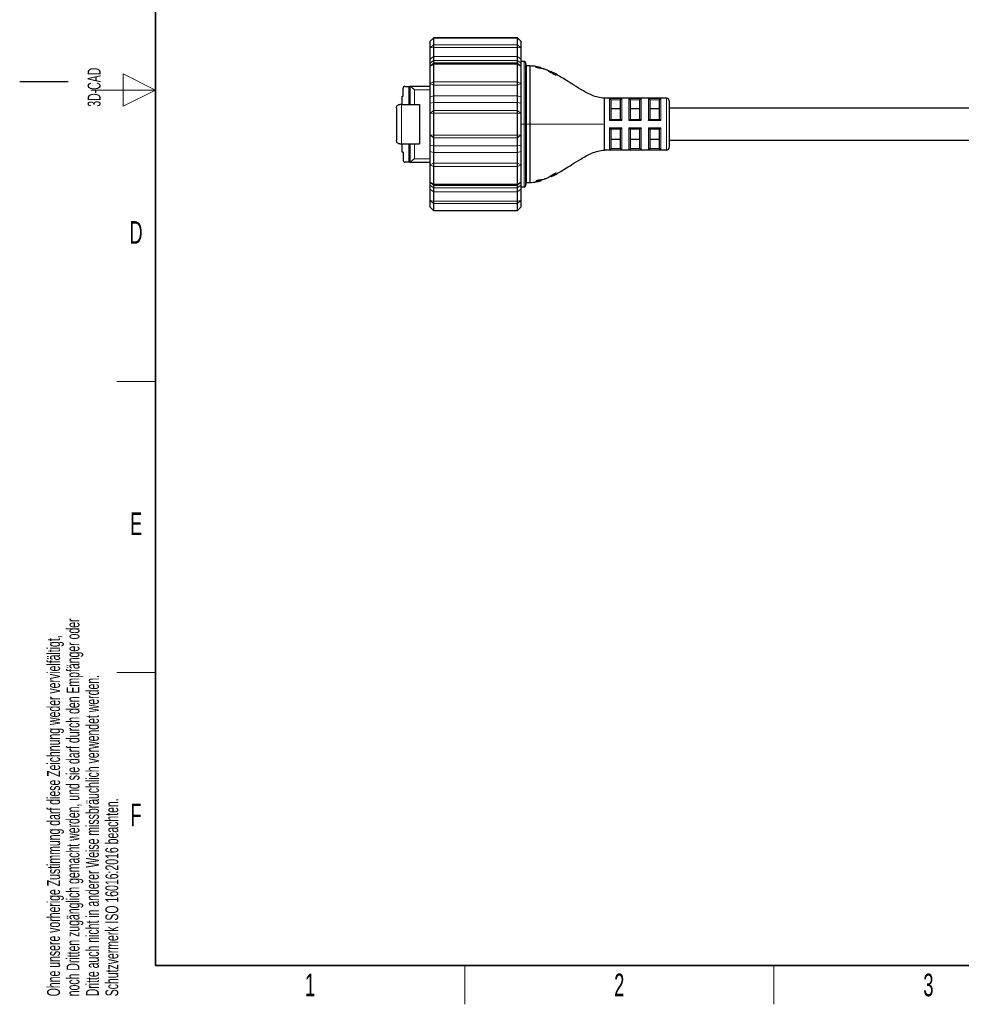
# Model space of a CAD drawing. Header units: millimetres. Extents: x 5 to 418, y 2 to 292.
# Tile 1 of 12: x 5 to 150, y 6 to 158. Entities that reach past the tile are written whole.
import ezdxf

# ---------------------------------------------------------------- set-up
doc = ezdxf.new("R2010")
doc.units = ezdxf.units.MM
doc.layers.add('SLD-0', color=7, linetype='Continuous')
doc.styles.add('SLDTEXTSTYLE0', font='TXT', dxfattribs={"width": 0.605})

msp = doc.modelspace()

# ---------------------------------------------------------------- linework, layer by layer
at = {"color": 7, "linetype": 'Continuous', "lineweight": 25}
for p, q in [((68.901, 155.29), (68.401, 154.799)), ((68.901, 155.299), (68.901, 155.29)), ((81.901, 155.299), (68.901, 155.299)), ((68.901, 155.29), (68.901, 154.235)), ((81.901, 155.29), (81.901, 155.299)), ((82.401, 154.799), (81.901, 155.299)), ((81.901, 154.235), (81.901, 155.29)), ((68.401, 153.783), (68.401, 154.799)), ((68.401, 152.02), (68.401, 153.783)), ((68.901, 154.235), (68.901, 153.847)), ((68.901, 153.847), (68.901, 152.436)), ((81.901, 153.847), (81.901, 154.235)), ((81.901, 152.436), (81.901, 153.847)), ((82.401, 154.799), (82.401, 153.783)), ((82.401, 153.783), (82.401, 152.02)), ((68.901, 152.436), (68.901, 151.808)), ((81.901, 151.808), (81.901, 152.436)), ((68.401, 151.417), (68.401, 152.02)), ((68.401, 150.918), (68.401, 151.417)), ((68.901, 151.409), (68.401, 150.918)), ((68.401, 148.258), (68.401, 150.918)), ((68.901, 151.808), (68.901, 151.418)), ((68.901, 151.418), (68.901, 151.26)), ((81.901, 151.418), (68.901, 151.418)), ((68.901, 151.26), (68.901, 148.499)), ((81.901, 151.418), (81.901, 151.808)), ((81.901, 151.26), (81.901, 151.418)), ((82.401, 150.918), (81.901, 151.418)), ((81.901, 148.499), (81.901, 151.26)), ((82.401, 152.02), (82.401, 151.417)), ((82.913, 151.678), (82.401, 151.678)), ((82.401, 151.417), (82.401, 150.918)), ((82.401, 150.918), (82.401, 148.258)), ((83.301, 150.978), (83.101, 151.545)), ((83.801, 150.978), (83.301, 150.978)), ((83.301, 141.978), (83.301, 150.978)), ((83.801, 150.978), (83.801, 141.978)), ((85.566, 150.587), (85.566, 150.694)), ((87.249, 149.846), (86.667, 150.223)), ((86.668, 150.222), (87.036, 149.984)), ((87.036, 150.109), (87.036, 149.984)), ((87.187, 150.025), (87.768, 149.665)), ((64.221, 146.322), (64.221, 147.566)), ((64.475, 147.82), (65.11, 147.82)), ((65.11, 147.82), (65.237, 147.82)), ((65.237, 147.82), (65.281, 147.82)), ((65.237, 147.82), (65.237, 145.026)), ((68.401, 147.82), (65.281, 147.82)), ((68.401, 146.187), (68.401, 148.258)), ((68.901, 148.499), (68.901, 148.018)), ((68.901, 148.018), (68.901, 146.361)), ((81.901, 148.018), (81.901, 148.499)), ((81.901, 146.361), (81.901, 148.018)), ((82.401, 148.258), (82.401, 146.187)), ((64.094, 145.026), (64.094, 146.322)), ((64.094, 146.322), (64.221, 146.322)), ((68.401, 145.211), (68.401, 146.187)), ((68.901, 146.361), (68.901, 145.345)), ((81.901, 145.345), (81.901, 146.361)), ((82.401, 146.187), (82.401, 145.211)), ((63.205, 144.518), (63.205, 139.438)), ((63.967, 145.026), (63.713, 145.026)), ((63.967, 145.026), (66.761, 145.026)), ((66.761, 145.026), (66.761, 138.93)), ((68.401, 143.622), (68.401, 145.211)), ((68.901, 145.345), (68.901, 144.074)), ((81.901, 144.074), (81.901, 145.345)), ((82.401, 145.211), (82.401, 143.622)), ((104.901, 145.978), (95.303, 145.978)), ((96.301, 145.704), (96.301, 142.728)), ((97.801, 142.728), (97.801, 145.704)), ((99.301, 145.704), (99.301, 142.728)), ((100.801, 142.728), (100.801, 145.704)), ((102.301, 145.704), (102.301, 142.728)), ((103.801, 142.728), (103.801, 145.704)), ((105.301, 145.578), (105.301, 138.378)), ((68.401, 140.335), (68.401, 143.622)), ((68.901, 144.074), (68.901, 143.685)), ((68.901, 143.685), (68.901, 140.272)), ((81.901, 143.685), (81.901, 144.074)), ((81.901, 140.272), (81.901, 143.685)), ((82.401, 143.622), (82.401, 140.335)), ((97.801, 144.363), (96.301, 144.363)), ((100.801, 144.363), (99.301, 144.363)), ((103.801, 144.363), (102.301, 144.363)), ((156.115, 144.478), (105.301, 144.478)), ((83.301, 132.978), (83.301, 141.978)), ((83.801, 141.978), (83.801, 132.978)), ((96.298, 142.728), (97.804, 142.728)), ((99.298, 142.728), (100.804, 142.728)), ((102.298, 142.728), (103.804, 142.728)), ((68.401, 138.746), (68.401, 140.335)), ((68.901, 140.272), (68.901, 139.883)), ((81.901, 139.883), (81.901, 140.272)), ((82.401, 140.335), (82.401, 138.746)), ((97.804, 141.228), (96.298, 141.228)), ((96.301, 141.228), (96.301, 138.253)), ((97.801, 138.253), (97.801, 141.228)), ((100.804, 141.228), (99.298, 141.228)), ((99.301, 141.228), (99.301, 138.253)), ((100.801, 138.253), (100.801, 141.228)), ((103.804, 141.228), (102.298, 141.228)), ((102.301, 141.228), (102.301, 138.253)), ((103.801, 138.253), (103.801, 141.228)), ((63.713, 138.93), (63.967, 138.93)), ((63.967, 138.93), (66.761, 138.93)), ((64.094, 137.635), (64.094, 138.93)), ((65.237, 138.93), (65.237, 136.136)), ((68.401, 137.77), (68.401, 138.746)), ((68.901, 139.883), (68.901, 138.612)), ((68.901, 138.612), (68.901, 137.596)), ((81.901, 138.612), (81.901, 139.883)), ((81.901, 137.596), (81.901, 138.612)), ((82.401, 138.746), (82.401, 137.77)), ((97.801, 139.594), (96.301, 139.594)), ((100.801, 139.594), (99.301, 139.594)), ((103.801, 139.594), (102.301, 139.594)), ((156.79, 139.478), (105.301, 139.478)), ((64.221, 137.635), (64.094, 137.635)), ((64.221, 137.635), (64.221, 136.39)), ((68.401, 135.699), (68.401, 137.77)), ((68.901, 137.596), (68.901, 135.939)), ((81.901, 135.939), (81.901, 137.596)), ((82.401, 137.77), (82.401, 135.699)), ((104.901, 137.978), (95.303, 137.978)), ((65.11, 136.136), (64.475, 136.136)), ((65.237, 136.136), (65.11, 136.136)), ((65.237, 136.136), (65.281, 136.136)), ((65.281, 136.136), (68.401, 136.136)), ((68.401, 133.039), (68.401, 135.699)), ((68.901, 135.939), (68.901, 135.458)), ((68.901, 135.458), (68.901, 132.696)), ((81.901, 135.458), (81.901, 135.939)), ((81.901, 132.696), (81.901, 135.458)), ((82.401, 135.699), (82.401, 133.039)), ((87.036, 133.966), (87.036, 133.848)), ((87.768, 134.292), (87.852, 134.357)), ((68.401, 133.039), (68.901, 132.539)), ((68.401, 132.54), (68.401, 133.039)), ((68.401, 131.937), (68.401, 132.54)), ((68.901, 132.696), (68.901, 132.539)), ((68.901, 132.539), (81.901, 132.539)), ((68.901, 132.539), (68.901, 132.149)), ((81.901, 132.539), (82.401, 133.039)), ((81.901, 132.539), (81.901, 132.696)), ((81.901, 132.149), (81.901, 132.539)), ((82.401, 133.039), (82.401, 132.54)), ((82.401, 132.54), (82.401, 131.937)), ((83.101, 132.412), (83.301, 132.978)), ((83.301, 132.978), (83.801, 132.978)), ((85.566, 133.263), (85.566, 133.37)), ((68.401, 130.174), (68.401, 131.937)), ((68.901, 132.149), (68.901, 131.52)), ((68.901, 131.52), (68.901, 130.11)), ((81.901, 131.52), (81.901, 132.149)), ((81.901, 130.11), (81.901, 131.52)), ((82.401, 132.278), (82.913, 132.278)), ((82.401, 131.937), (82.401, 130.174)), ((68.401, 129.158), (68.401, 130.174)), ((68.901, 130.11), (68.901, 129.722)), ((68.901, 129.722), (68.901, 128.667)), ((81.901, 129.722), (81.901, 130.11)), ((81.901, 128.667), (81.901, 129.722)), ((82.401, 130.174), (82.401, 129.158)), ((68.401, 129.158), (68.901, 128.658)), ((68.901, 128.667), (68.901, 128.658)), ((68.901, 128.658), (81.901, 128.658)), ((81.901, 128.658), (82.401, 129.158)), ((81.901, 128.658), (81.901, 128.667))]:
    msp.add_line(p, q, dxfattribs=at)
at = {"color": 7, "linetype": 'Continuous', "lineweight": 18}
for p, q in [((81.901, 155.29), (68.901, 155.29)), ((82.401, 154.799), (81.901, 155.29)), ((68.901, 154.235), (68.401, 153.783)), ((68.901, 153.847), (68.401, 153.783)), ((68.901, 154.235), (81.901, 154.235)), ((81.901, 153.847), (68.901, 153.847)), ((82.401, 153.783), (81.901, 154.235)), ((82.401, 153.783), (81.901, 153.847)), ((68.901, 152.436), (68.401, 152.02)), ((81.901, 152.436), (68.901, 152.436)), ((82.401, 152.02), (81.901, 152.436)), ((68.901, 151.808), (68.401, 151.417)), ((68.901, 151.26), (68.401, 150.918)), ((68.901, 151.808), (81.901, 151.808)), ((81.901, 151.26), (68.901, 151.26)), ((82.401, 151.417), (81.901, 151.808)), ((82.401, 150.918), (81.901, 151.26)), ((82.913, 141.978), (82.913, 151.678)), ((83.101, 141.978), (83.101, 151.545)), ((85.414, 150.73), (85.414, 150.606)), ((87.187, 150.025), (87.187, 149.886)), ((65.11, 145.026), (65.11, 147.82)), ((68.401, 148.258), (68.901, 148.499)), ((68.401, 148.258), (68.901, 148.018)), ((68.901, 148.499), (81.901, 148.499)), ((81.901, 148.018), (68.901, 148.018)), ((81.901, 148.499), (82.401, 148.258)), ((81.901, 148.018), (82.401, 148.258)), ((68.401, 147.312), (65.999, 147.312)), ((65.999, 147.312), (65.999, 145.026)), ((68.401, 146.187), (68.901, 146.361)), ((81.901, 146.361), (68.901, 146.361)), ((81.901, 146.361), (82.401, 146.187)), ((63.967, 145.026), (63.967, 138.93)), ((68.401, 145.211), (68.901, 145.345)), ((68.901, 145.345), (81.901, 145.345)), ((81.901, 145.345), (82.401, 145.211)), ((95.302, 145.975), (95.303, 145.978)), ((96.101, 145.936), (98.001, 145.936)), ((96.101, 142.557), (96.101, 145.936)), ((97.804, 145.738), (96.298, 145.738)), ((98.001, 145.936), (98.001, 142.557)), ((99.101, 145.936), (101.001, 145.936)), ((99.101, 142.557), (99.101, 145.936)), ((100.804, 145.738), (99.298, 145.738)), ((101.001, 145.936), (101.001, 142.557)), ((102.101, 145.936), (104.001, 145.936)), ((102.101, 142.557), (102.101, 145.936)), ((103.804, 145.738), (102.298, 145.738)), ((104.001, 145.936), (104.001, 142.557)), ((104.901, 137.978), (104.901, 145.978)), ((68.401, 143.622), (68.901, 144.074)), ((68.401, 143.622), (68.901, 143.685)), ((68.901, 144.074), (81.901, 144.074)), ((81.901, 143.685), (68.901, 143.685)), ((81.901, 144.074), (82.401, 143.622)), ((81.901, 143.685), (82.401, 143.622)), ((82.913, 141.978), (82.401, 141.978)), ((83.101, 141.978), (82.913, 141.978)), ((82.913, 132.278), (82.913, 141.978)), ((83.101, 132.412), (83.101, 141.978)), ((83.301, 141.978), (83.101, 141.978)), ((83.801, 141.978), (83.301, 141.978)), ((83.801, 141.978), (95.299, 141.978)), ((98.001, 142.557), (96.101, 142.557)), ((101.001, 142.557), (99.101, 142.557)), ((104.001, 142.557), (102.101, 142.557)), ((68.401, 140.335), (68.901, 140.272)), ((68.401, 140.335), (68.901, 139.883)), ((68.901, 140.272), (81.901, 140.272)), ((81.901, 140.272), (82.401, 140.335)), ((81.901, 139.883), (82.401, 140.335)), ((96.101, 138.021), (96.101, 141.4)), ((96.101, 141.4), (98.001, 141.4)), ((98.001, 141.4), (98.001, 138.021)), ((99.101, 138.021), (99.101, 141.4)), ((99.101, 141.4), (101.001, 141.4)), ((101.001, 141.4), (101.001, 138.021)), ((102.101, 138.021), (102.101, 141.4)), ((102.101, 141.4), (104.001, 141.4)), ((104.001, 141.4), (104.001, 138.021)), ((65.11, 136.136), (65.11, 138.93)), ((65.999, 138.93), (65.999, 136.644)), ((68.401, 138.746), (68.901, 138.612)), ((81.901, 139.883), (68.901, 139.883)), ((81.901, 138.612), (68.901, 138.612)), ((81.901, 138.612), (82.401, 138.746)), ((68.401, 137.77), (68.901, 137.596)), ((68.901, 137.596), (81.901, 137.596)), ((81.901, 137.596), (82.401, 137.77)), ((95.296, 137.992), (95.297, 137.982)), ((95.302, 137.982), (95.303, 137.978)), ((98.001, 138.021), (96.101, 138.021)), ((96.298, 138.218), (97.804, 138.218)), ((101.001, 138.021), (99.101, 138.021)), ((99.298, 138.218), (100.804, 138.218)), ((104.001, 138.021), (102.101, 138.021)), ((102.298, 138.218), (103.804, 138.218)), ((65.999, 136.644), (68.401, 136.644)), ((68.401, 135.699), (68.901, 135.939)), ((68.401, 135.699), (68.901, 135.458)), ((68.901, 135.939), (81.901, 135.939)), ((81.901, 135.458), (68.901, 135.458)), ((81.901, 135.939), (82.401, 135.699)), ((81.901, 135.458), (82.401, 135.699)), ((87.187, 133.931), (87.187, 134.069)), ((87.768, 134.292), (87.768, 134.386)), ((68.401, 133.039), (68.901, 132.696)), ((68.401, 132.54), (68.901, 132.149)), ((68.901, 132.696), (81.901, 132.696)), ((81.901, 132.696), (82.401, 133.039)), ((81.901, 132.149), (82.401, 132.54)), ((84.834, 133.137), (84.834, 133.216)), ((85.414, 133.227), (85.414, 133.351)), ((68.401, 131.937), (68.901, 131.52)), ((81.901, 132.149), (68.901, 132.149)), ((68.901, 131.52), (81.901, 131.52)), ((81.901, 131.52), (82.401, 131.937)), ((68.401, 130.174), (68.901, 130.11)), ((68.401, 130.174), (68.901, 129.722)), ((68.901, 130.11), (81.901, 130.11)), ((81.901, 129.722), (68.901, 129.722)), ((81.901, 130.11), (82.401, 130.174)), ((81.901, 129.722), (82.401, 130.174)), ((68.401, 129.158), (68.901, 128.667)), ((68.901, 128.667), (81.901, 128.667)), ((81.901, 128.667), (82.401, 129.158))]:
    msp.add_line(p, q, dxfattribs=at)
at = {"color": 7, "linetype": 'Continuous', "lineweight": 25}
for centre, radius, start, end in [((82.913, 151.478), 0.2, 19.44212, 90.00117), ((64.475, 147.566), 0.254, 90.00005, 180.00037), ((104.901, 145.578), 0.4, 359.99988, 89.99998), ((95.302, 137.777), 0.205, 90.04118, 91.40428), ((104.901, 138.378), 0.4, 270.00002, 0.00012), ((64.475, 136.39), 0.254, 179.99963, 269.99995), ((82.913, 132.478), 0.2, 269.99883, 340.55788)]:
    msp.add_arc(centre, radius, start, end, dxfattribs=at)
at = {"color": 7, "linetype": 'Continuous', "lineweight": 18}
msp.add_arc((95.302, 146.176), 0.2, 268.58092, 269.97583, dxfattribs=at)
at = {"color": 7, "linetype": 'Continuous', "lineweight": 25}
for points, knots in [([(85.414, 150.726), (85.204, 150.786), (84.678, 150.937), (84.13, 150.963), (83.801, 150.978)], [0, 0, 0, 0, 0.39923135, 1, 1, 1, 1]), ([(84.834, 150.741), (84.811, 150.751), (84.777, 150.766), (84.718, 150.795), (84.734, 150.818), (84.758, 150.82), (84.791, 150.823), (84.818, 150.821), (84.834, 150.82)], [0, 0, 0, 0, 0.3605049, 0.5271818, 0.5745439, 0.6635749, 0.8058097, 1, 1, 1, 1]), ([(84.834, 150.82), (84.945, 150.809), (85.14, 150.789), (85.332, 150.747), (85.414, 150.73)], [0, 0, 0, 0, 0.5700582, 1, 1, 1, 1]), ([(85.353, 150.614), (85.334, 150.616), (85.294, 150.62), (85.206, 150.635), (85.091, 150.661), (84.957, 150.697), (84.873, 150.727), (84.834, 150.741)], [0, 0, 0, 0, 0.1070044, 0.2290135, 0.4986946, 0.7678727, 1, 1, 1, 1]), ([(85.934, 150.518), (85.829, 150.541), (85.637, 150.583), (85.442, 150.604), (85.353, 150.614)], [0, 0, 0, 0, 0.5488863, 1, 1, 1, 1]), ([(85.414, 150.73), (85.455, 150.72), (85.506, 150.708), (85.545, 150.699), (85.571, 150.693), (85.545, 150.699), (85.506, 150.708), (85.454, 150.72), (85.414, 150.73)], [0, 0, 0, 0, 0.36915888, 0.46637362, 0.49880305, 0.53188166, 0.62961839, 1, 1, 1, 1]), ([(86.667, 150.223), (86.613, 150.251), (86.496, 150.314), (86.309, 150.393), (86.147, 150.455), (86.021, 150.495), (85.962, 150.511), (85.934, 150.518)], [0, 0, 0, 0, 0.2336129, 0.5006654, 0.7678187, 0.8907772, 1, 1, 1, 1]), ([(87.188, 150.025), (87.168, 150.036), (87.131, 150.056), (87.08, 150.085), (87.058, 150.097), (87.03, 150.112), (87.058, 150.097), (87.079, 150.085), (87.13, 150.057), (87.167, 150.037), (87.187, 150.025)], [0, 0, 0, 0, 0.2069298, 0.3659256, 0.4669914, 0.501972, 0.5353358, 0.6353085, 0.7936392, 1, 1, 1, 1]), ([(95.301, 145.978), (94.967, 146.014), (94.299, 146.087), (93.065, 146.561), (91.725, 147.294), (90.37, 148.152), (89.284, 148.848), (88.267, 149.451), (87.607, 149.861), (87.198, 150.03), (87.198, 150.03)], [0, 0, 0, 0, 0.1098507, 0.2198243, 0.4308738, 0.6111392, 0.7465118, 0.8546398, 0.9999021, 1, 1, 1, 1]), ([(87.768, 149.571), (87.748, 149.578), (87.706, 149.593), (87.616, 149.632), (87.501, 149.69), (87.369, 149.764), (87.287, 149.82), (87.249, 149.846)], [0, 0, 0, 0, 0.1079297, 0.2304664, 0.4977297, 0.7637473, 1, 1, 1, 1]), ([(87.768, 149.665), (87.791, 149.647), (87.824, 149.62), (87.888, 149.575), (87.853, 149.542), (87.813, 149.56), (87.783, 149.567), (87.768, 149.571)], [0, 0, 0, 0, 0.3679756, 0.5587926, 0.6381294, 0.8221558, 1, 1, 1, 1]), ([(65.999, 147.312), (65.93, 147.369), (65.795, 147.479), (65.601, 147.634), (65.449, 147.742), (65.345, 147.807), (65.299, 147.817), (65.281, 147.82)], [0, 0, 0, 0, 0.3036301, 0.5916795, 0.8394294, 0.9380468, 1, 1, 1, 1]), ([(63.205, 144.518), (63.211, 144.576), (63.223, 144.694), (63.32, 144.859), (63.455, 144.965), (63.594, 145.018), (63.673, 145.024), (63.713, 145.026)], [0, 0, 0, 0, 0.2165039, 0.4447712, 0.7000455, 0.8502767, 1, 1, 1, 1]), ([(96.298, 145.738), (96.296, 145.751), (96.29, 145.776), (96.267, 145.826), (96.229, 145.874), (96.169, 145.919), (96.126, 145.93), (96.101, 145.936)], [0, 0, 0, 0, 0.1249125, 0.2594715, 0.5519145, 0.743698, 1, 1, 1, 1]), ([(96.298, 145.738), (96.299, 145.732), (96.301, 145.72), (96.301, 145.709), (96.301, 145.704)], [0, 0, 0, 0, 0.5599985, 1, 1, 1, 1]), ([(97.801, 145.704), (97.801, 145.71), (97.802, 145.722), (97.803, 145.733), (97.804, 145.738)], [0, 0, 0, 0, 0.5600007, 1, 1, 1, 1]), ([(97.804, 145.738), (97.807, 145.751), (97.812, 145.776), (97.835, 145.826), (97.874, 145.875), (97.933, 145.918), (97.977, 145.93), (98.001, 145.936)], [0, 0, 0, 0, 0.1261075, 0.2612242, 0.5519257, 0.7451459, 1, 1, 1, 1]), ([(99.298, 145.738), (99.296, 145.751), (99.29, 145.776), (99.267, 145.826), (99.229, 145.874), (99.169, 145.919), (99.126, 145.93), (99.101, 145.936)], [0, 0, 0, 0, 0.1249119, 0.2594703, 0.5518962, 0.7436993, 1, 1, 1, 1]), ([(99.298, 145.738), (99.299, 145.732), (99.301, 145.72), (99.301, 145.709), (99.301, 145.704)], [0, 0, 0, 0, 0.5599985, 1, 1, 1, 1]), ([(100.801, 145.704), (100.801, 145.71), (100.802, 145.722), (100.803, 145.733), (100.804, 145.738)], [0, 0, 0, 0, 0.5599963, 1, 1, 1, 1]), ([(100.804, 145.738), (100.807, 145.751), (100.812, 145.776), (100.835, 145.826), (100.874, 145.875), (100.933, 145.918), (100.977, 145.93), (101.001, 145.936)], [0, 0, 0, 0, 0.1261075, 0.2612242, 0.5519257, 0.7451459, 1, 1, 1, 1]), ([(102.298, 145.738), (102.296, 145.751), (102.29, 145.776), (102.267, 145.826), (102.229, 145.874), (102.169, 145.919), (102.126, 145.93), (102.101, 145.936)], [0, 0, 0, 0, 0.1249138, 0.259464, 0.5519099, 0.7436954, 1, 1, 1, 1]), ([(102.298, 145.738), (102.299, 145.732), (102.301, 145.72), (102.301, 145.709), (102.301, 145.704)], [0, 0, 0, 0, 0.5599985, 1, 1, 1, 1]), ([(103.801, 145.704), (103.801, 145.71), (103.802, 145.722), (103.803, 145.733), (103.804, 145.738)], [0, 0, 0, 0, 0.5599963, 1, 1, 1, 1]), ([(103.804, 145.738), (103.807, 145.751), (103.812, 145.776), (103.835, 145.826), (103.874, 145.875), (103.933, 145.918), (103.977, 145.93), (104.001, 145.936)], [0, 0, 0, 0, 0.1261062, 0.2612215, 0.55192, 0.7451486, 1, 1, 1, 1]), ([(96.101, 142.557), (96.125, 142.581), (96.164, 142.619), (96.22, 142.673), (96.259, 142.705), (96.286, 142.724), (96.295, 142.727), (96.298, 142.728)], [0, 0, 0, 0, 0.3839972, 0.6252326, 0.8895108, 0.9625855, 1, 1, 1, 1]), ([(98.001, 142.557), (97.978, 142.581), (97.939, 142.62), (97.882, 142.673), (97.843, 142.705), (97.817, 142.725), (97.807, 142.727), (97.804, 142.728)], [0, 0, 0, 0, 0.3833273, 0.6250678, 0.888125, 0.9618608, 1, 1, 1, 1]), ([(99.101, 142.557), (99.125, 142.581), (99.164, 142.619), (99.22, 142.673), (99.259, 142.705), (99.286, 142.724), (99.295, 142.727), (99.298, 142.728)], [0, 0, 0, 0, 0.3839983, 0.6252344, 0.8895134, 0.9626121, 1, 1, 1, 1]), ([(101.001, 142.557), (100.978, 142.581), (100.939, 142.62), (100.882, 142.673), (100.843, 142.705), (100.817, 142.725), (100.807, 142.727), (100.804, 142.728)], [0, 0, 0, 0, 0.3833273, 0.6250678, 0.888125, 0.9618608, 1, 1, 1, 1]), ([(102.101, 142.557), (102.125, 142.581), (102.164, 142.619), (102.22, 142.673), (102.259, 142.705), (102.286, 142.724), (102.295, 142.727), (102.298, 142.728)], [0, 0, 0, 0, 0.3839858, 0.6252268, 0.8895111, 0.9626114, 1, 1, 1, 1]), ([(104.001, 142.557), (103.978, 142.581), (103.939, 142.62), (103.882, 142.673), (103.843, 142.705), (103.817, 142.725), (103.807, 142.727), (103.804, 142.728)], [0, 0, 0, 0, 0.3833326, 0.6250701, 0.888113, 0.9618479, 1, 1, 1, 1]), ([(96.101, 141.4), (96.125, 141.376), (96.163, 141.337), (96.22, 141.284), (96.259, 141.252), (96.286, 141.232), (96.295, 141.229), (96.298, 141.228)], [0, 0, 0, 0, 0.3833378, 0.6250723, 0.888101, 0.9618349, 1, 1, 1, 1]), ([(98.001, 141.4), (97.977, 141.376), (97.938, 141.338), (97.882, 141.284), (97.843, 141.252), (97.816, 141.232), (97.807, 141.229), (97.804, 141.228)], [0, 0, 0, 0, 0.3839858, 0.6252268, 0.8895111, 0.9626114, 1, 1, 1, 1]), ([(99.101, 141.4), (99.125, 141.376), (99.163, 141.337), (99.22, 141.284), (99.259, 141.252), (99.286, 141.232), (99.295, 141.229), (99.298, 141.228)], [0, 0, 0, 0, 0.3833378, 0.6250723, 0.888101, 0.9618349, 1, 1, 1, 1]), ([(101.001, 141.4), (100.977, 141.376), (100.938, 141.338), (100.882, 141.284), (100.843, 141.252), (100.816, 141.232), (100.807, 141.229), (100.804, 141.228)], [0, 0, 0, 0, 0.3839858, 0.6252268, 0.8895111, 0.9626114, 1, 1, 1, 1]), ([(102.101, 141.4), (102.125, 141.376), (102.163, 141.337), (102.22, 141.284), (102.259, 141.252), (102.286, 141.232), (102.295, 141.229), (102.298, 141.228)], [0, 0, 0, 0, 0.3833265, 0.6250665, 0.8881013, 0.9618609, 1, 1, 1, 1]), ([(104.001, 141.4), (103.977, 141.376), (103.938, 141.338), (103.882, 141.284), (103.843, 141.252), (103.816, 141.232), (103.807, 141.229), (103.804, 141.228)], [0, 0, 0, 0, 0.3839921, 0.6252306, 0.8895122, 0.9626118, 1, 1, 1, 1]), ([(63.713, 138.93), (63.673, 138.933), (63.594, 138.939), (63.455, 138.991), (63.32, 139.098), (63.223, 139.262), (63.211, 139.381), (63.205, 139.438)], [0, 0, 0, 0, 0.1495031, 0.2996296, 0.5547294, 0.7828018, 1, 1, 1, 1]), ([(87.198, 133.927), (87.198, 133.927), (87.607, 134.095), (88.267, 134.506), (89.284, 135.108), (90.37, 135.805), (91.725, 136.663), (93.065, 137.395), (94.299, 137.87), (94.967, 137.942), (95.301, 137.978)], [0, 0, 0, 0, 0.0000979, 0.1453602, 0.2534882, 0.3888608, 0.5691262, 0.7801757, 0.8901493, 1, 1, 1, 1]), ([(96.298, 138.218), (96.295, 138.206), (96.29, 138.181), (96.267, 138.131), (96.229, 138.082), (96.169, 138.039), (96.126, 138.027), (96.101, 138.021)], [0, 0, 0, 0, 0.126113, 0.2612289, 0.5519286, 0.7451476, 1, 1, 1, 1]), ([(96.301, 138.253), (96.301, 138.247), (96.301, 138.235), (96.299, 138.224), (96.298, 138.218)], [0, 0, 0, 0, 0.5599963, 1, 1, 1, 1]), ([(97.804, 138.218), (97.803, 138.225), (97.801, 138.236), (97.801, 138.248), (97.801, 138.253)], [0, 0, 0, 0, 0.5599941, 1, 1, 1, 1]), ([(97.804, 138.218), (97.807, 138.206), (97.812, 138.181), (97.835, 138.131), (97.873, 138.083), (97.933, 138.038), (97.976, 138.027), (98.001, 138.021)], [0, 0, 0, 0, 0.1249138, 0.259464, 0.5519099, 0.7436954, 1, 1, 1, 1]), ([(99.298, 138.218), (99.295, 138.206), (99.29, 138.181), (99.267, 138.131), (99.229, 138.082), (99.169, 138.039), (99.126, 138.027), (99.101, 138.021)], [0, 0, 0, 0, 0.1261049, 0.2612188, 0.5519144, 0.7451512, 1, 1, 1, 1]), ([(99.301, 138.253), (99.301, 138.247), (99.301, 138.235), (99.299, 138.224), (99.298, 138.218)], [0, 0, 0, 0, 0.5599963, 1, 1, 1, 1]), ([(100.804, 138.218), (100.803, 138.225), (100.801, 138.236), (100.801, 138.248), (100.801, 138.253)], [0, 0, 0, 0, 0.5599985, 1, 1, 1, 1]), ([(100.804, 138.218), (100.807, 138.206), (100.812, 138.181), (100.835, 138.131), (100.873, 138.083), (100.933, 138.038), (100.976, 138.027), (101.001, 138.021)], [0, 0, 0, 0, 0.1249138, 0.259464, 0.5519099, 0.7436954, 1, 1, 1, 1]), ([(102.298, 138.218), (102.295, 138.206), (102.29, 138.181), (102.267, 138.131), (102.229, 138.082), (102.169, 138.039), (102.126, 138.027), (102.101, 138.021)], [0, 0, 0, 0, 0.1261075, 0.2612242, 0.5519257, 0.7451459, 1, 1, 1, 1]), ([(102.301, 138.253), (102.301, 138.247), (102.301, 138.235), (102.299, 138.224), (102.298, 138.218)], [0, 0, 0, 0, 0.5599963, 1, 1, 1, 1]), ([(103.804, 138.218), (103.803, 138.225), (103.801, 138.236), (103.801, 138.248), (103.801, 138.253)], [0, 0, 0, 0, 0.5599985, 1, 1, 1, 1]), ([(103.804, 138.218), (103.807, 138.206), (103.812, 138.181), (103.835, 138.131), (103.873, 138.083), (103.933, 138.038), (103.976, 138.027), (104.001, 138.021)], [0, 0, 0, 0, 0.1249129, 0.2594671, 0.5519031, 0.7436973, 1, 1, 1, 1]), ([(65.999, 136.644), (65.93, 136.588), (65.794, 136.477), (65.6, 136.323), (65.449, 136.215), (65.345, 136.15), (65.299, 136.14), (65.281, 136.136)], [0, 0, 0, 0, 0.30433327, 0.59223435, 0.83967084, 0.93759936, 1, 1, 1, 1]), ([(87.249, 134.111), (87.141, 134.035), (86.952, 133.902), (86.753, 133.785), (86.667, 133.734)], [0, 0, 0, 0, 0.5698974, 1, 1, 1, 1]), ([(87.045, 133.853), (87.042, 133.851), (87.022, 133.84), (87.13, 133.9), (87.164, 133.919), (87.187, 133.931)], [0, 0, 0, 0, 0.0415416, 0.3518648, 1, 1, 1, 1]), ([(87.187, 133.931), (87.296, 133.994), (87.494, 134.107), (87.683, 134.234), (87.768, 134.292)], [0, 0, 0, 0, 0.5499389, 1, 1, 1, 1]), ([(87.768, 134.386), (87.72, 134.367), (87.617, 134.328), (87.479, 134.255), (87.353, 134.182), (87.282, 134.134), (87.249, 134.111)], [0, 0, 0, 0, 0.2614207, 0.5629216, 0.7941997, 1, 1, 1, 1]), ([(87.871, 134.391), (87.873, 134.393), (87.882, 134.406), (87.814, 134.405), (87.787, 134.393), (87.768, 134.386)], [0, 0, 0, 0, 0.06393911, 0.34661644, 1, 1, 1, 1]), ([(83.801, 132.978), (84.13, 132.994), (84.678, 133.02), (85.204, 133.171), (85.414, 133.231)], [0, 0, 0, 0, 0.60076865, 1, 1, 1, 1]), ([(84.834, 133.216), (84.807, 133.209), (84.769, 133.198), (84.713, 133.143), (84.78, 133.132), (84.812, 133.135), (84.834, 133.137)], [0, 0, 0, 0, 0.3946809, 0.5451314, 0.69024373, 1, 1, 1, 1]), ([(85.353, 133.343), (85.307, 133.337), (85.207, 133.324), (85.068, 133.29), (84.941, 133.255), (84.868, 133.228), (84.834, 133.216)], [0, 0, 0, 0, 0.2600384, 0.5648964, 0.798361, 1, 1, 1, 1]), ([(84.834, 133.137), (84.943, 133.148), (85.138, 133.167), (85.33, 133.209), (85.414, 133.227)], [0, 0, 0, 0, 0.5577401, 1, 1, 1, 1]), ([(85.934, 133.439), (85.826, 133.415), (85.634, 133.374), (85.439, 133.353), (85.353, 133.343)], [0, 0, 0, 0, 0.562516, 1, 1, 1, 1]), ([(85.414, 133.227), (85.455, 133.237), (85.502, 133.248), (85.55, 133.259), (85.557, 133.261)], [0, 0, 0, 0, 0.8457009, 1, 1, 1, 1]), ([(86.667, 133.734), (86.605, 133.702), (86.473, 133.632), (86.278, 133.551), (86.096, 133.484), (85.986, 133.453), (85.934, 133.439)], [0, 0, 0, 0, 0.264529, 0.5660955, 0.7983049, 1, 1, 1, 1])]:
    msp.add_open_spline(points, degree=3, knots=knots, dxfattribs=at)
at = {"color": 7, "linetype": 'Continuous', "lineweight": 18}
for points, knots in [([(95.299, 141.978), (95.296, 142.247), (95.291, 142.77), (95.296, 143.528), (95.284, 144.222), (95.289, 144.826), (95.281, 145.314), (95.3, 145.668), (95.286, 145.874), (95.295, 145.959), (95.297, 145.975)], [0, 0, 0, 0, 0.2013628, 0.39276511, 0.569235, 0.7218684, 0.84604842, 0.9357914, 0.98768992, 1, 1, 1, 1]), ([(95.303, 145.978), (95.307, 145.879), (95.31, 145.774), (95.314, 145.62), (95.314, 145.526), (95.315, 145.249), (95.318, 145.016), (95.318, 144.775), (95.315, 144.353), (95.316, 143.91), (95.309, 143.038), (95.302, 142.523), (95.305, 141.541), (95.311, 140.804), (95.314, 140.078), (95.315, 139.816), (95.316, 139.613), (95.318, 139.346), (95.318, 139.003), (95.316, 138.828), (95.315, 138.684), (95.314, 138.555), (95.315, 138.31), (95.307, 138.102), (95.302, 137.982)], [0, 0, 0, 0, 0.0371932, 0.0394509, 0.0577144, 0.0728058, 0.1430846, 0.145267, 0.1630693, 0.3015551, 0.3115477, 0.4898434, 0.4949585, 0.6797276, 0.7663498, 0.7675756, 0.7778028, 0.8425765, 0.8678803, 0.9064397, 0.9081211, 0.9217596, 0.9548873, 1, 1, 1, 1]), ([(95.297, 137.982), (95.295, 138.098), (95.288, 138.506), (95.285, 139.113), (95.285, 139.616), (95.287, 140.042), (95.292, 140.277), (95.293, 140.56), (95.293, 140.804), (95.291, 141.295), (95.296, 141.723), (95.299, 141.978)], [0, 0, 0, 0, 0.0871622, 0.3061949, 0.4555696, 0.4651104, 0.6257775, 0.6318211, 0.6780674, 0.8085746, 1, 1, 1, 1]), ([(87.864, 134.635), (87.869, 134.635), (87.876, 134.635), (87.875, 134.629), (87.875, 134.627)], [0, 0, 0, 0, 0.6828006, 1, 1, 1, 1])]:
    msp.add_open_spline(points, degree=3, knots=knots, dxfattribs=at)
at = {"layer": 'SLD-0', "lineweight": 35}
for p, q in [((26, 282.5), (26, 12)), ((26, 12), (408, 12))]:
    msp.add_line(p, q, dxfattribs=at)
at = {"layer": 'SLD-0', "lineweight": 18}
for p, q in [((26, 147.25), (21, 149.75)), ((21, 149.75), (21, 144.75)), ((16, 147.25), (26, 147.25)), ((21, 144.75), (26, 147.25)), ((20, 102.25), (26, 102.25)), ((20, 57.25), (26, 57.25)), ((73.75, 6), (73.75, 12)), ((121.5, 6), (121.5, 12))]:
    msp.add_line(p, q, dxfattribs=at)
at = {"layer": 'SLD-0'}
msp.add_line((12.5, 148.5), (5, 148.5), dxfattribs=at)

# ---------------------------------------------------------------- texts
at = {"layer": 'SLD-0', "char_height": 2, "attachment_point": 1, "rotation": 90, "style": 'SLDTEXTSTYLE0'}
for s, insert in [('3D-CAD', (15.494, 144.681)), ('noch Dritten zugänglich gemacht werden, und sie darf durch den Empfänger oder', (12.23, 7.238)), ('Ohne unsere vorherige Zustimmung darf diese Zeichnung weder vervielfältigt,', (9.23, 7.238)), ('Dritte auch nicht in anderer Weise missbräuchlich verwendet werden.', (15.23, 7.238)), ('Schutzvermerk ISO 16016:2016 beachten.', (18.23, 7.238))]:
    msp.add_mtext(s, dxfattribs=dict(at, insert=insert))
at = {"layer": 'SLD-0', "char_height": 3.5, "attachment_point": 2, "style": 'SLDTEXTSTYLE0'}
for s, insert in [('D', (22.96, 127.001)), ('E', (22.982, 82.001)), ('F', (22.954, 37.001)), ('1', (49.853, 10.743)), ('2', (97.603, 10.743)), ('3', (145.353, 10.743))]:
    msp.add_mtext(s, dxfattribs=dict(at, insert=insert))

doc.saveas('drawing.dxf')
